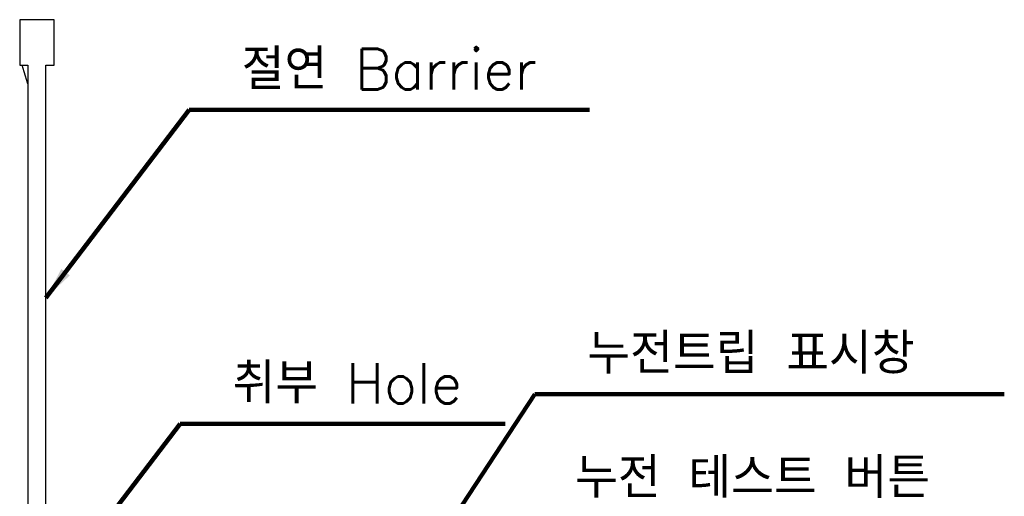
# Model space of a CAD drawing. Extents: x 2148 to 6475, y -907 to 1504.
# Tile 26 of 44: x 4576 to 4674, y 1350 to 1397. Entities that reach past the tile are written whole.
import ezdxf

# ---------------------------------------------------------------- set-up
doc = ezdxf.new("R2010")
doc.units = 0
doc.header["$LTSCALE"] = 3
doc.header["$MEASUREMENT"] = 0
doc.layers.get('0').update_dxf_attribs({"linetype": 'CONTINUOUS'})
doc.layers.add('di', color=3, linetype='CONTINUOUS')
doc.styles.get("Standard").update_dxf_attribs({"font": 'romans.shx', "height": 3, "bigfont": 'ghs.shx'})
doc.dimstyles.get("Standard").update_dxf_attribs({"dimtxt": 0.18, "dimasz": 0.18, "dimexe": 0.18, "dimexo": 0.0625, "dimgap": 0.09, "dimtad": 0, "dimtih": 1, "dimtoh": 1, "dimdec": 4, "dimzin": 0, "dimdsep": 46, "dimtxsty": 'Standard', "dimcen": 0.09, "dimadec": 0, "dimazin": 0, "dimtfac": 1, "dimtdec": 4, "dimtofl": 0, "dimtmove": 0, "dimatfit": 3, "dimfxl": 0, "dimtolj": 1, "dimtzin": 0, "dimarcsym": 0})

# ---------------------------------------------------------------- blocks, each defined once
blk = doc.blocks.new('12323')
for p, q in [((3740.699, 1408.125), (3738.499, 1408.125)), ((3738.499, 1408.125), (3738.499, 1404.725)), ((3742.999, 1408.125), (3738.499, 1408.125)), ((3742.999, 1407.325), (3742.999, 1408.125)), ((3790.799, 1407.325), (3742.999, 1407.325)), ((3792.299, 1407.975), (3790.799, 1407.325)), ((3792.899, 1407.975), (3792.299, 1407.975)), ((3792.899, 1404.875), (3792.899, 1407.975)), ((3742.999, 1405.525), (3790.799, 1405.525)), ((3742.999, 1405.525), (3790.799, 1405.525)), ((3742.999, 1404.725), (3742.999, 1405.525)), ((3744.846, 1405.525), (3743.655, 1405.176)), ((3790.799, 1405.525), (3792.299, 1404.875)), ((3738.499, 1404.725), (3740.699, 1404.725)), ((3738.499, 1404.725), (3742.999, 1404.725)), ((3743.655, 1405.176), (3742.999, 1404.984)), ((3792.299, 1404.875), (3792.899, 1404.875))]:
    blk.add_line(p, q)

msp = doc.modelspace()

# ---------------------------------------------------------------- block references
at = {"layer": 'di', "rotation": 270}
msp.add_blockref('12323', (3171.427, 5135.467), dxfattribs=at)

# ---------------------------------------------------------------- texts
at = {"layer": 'di', "char_height": 4, "attachment_point": 7}
for s, insert in [('절연 Barrier', (4598.11, 1390.072)), ('누전트립 표시창', (4632.296, 1361.956)), ('취부 Hole', (4597.21, 1359.022)), ('누전 테스트 버튼', (4631.083, 1349.681))]:
    msp.add_mtext(s, dxfattribs=dict(at, insert=insert))

# ---------------------------------------------------------------- leaders
at = {"layer": 'di', "annotation_type": 0, "has_hookline": 1, "hookline_direction": 0}
for points, text_width in [([(4578.752, 1369.457), (4592.91, 1388.072), (4596.11, 1388.072)], 34.387), ([(4587.852, 1299.968), (4627.096, 1359.956), (4630.296, 1359.956)], 41.244), ([(4577.852, 1338.407), (4592.01, 1357.022), (4595.21, 1357.022)], 26.946)]:
    msp.add_leader(points, dimstyle='Standard', override={"dimtxt": 4, "dimasz": 3.2, "dimexe": 2, "dimexo": 2, "dimgap": 2, "dimtad": 1, "dimtih": 0, "dimtoh": 0, "dimdec": 2, "dimzin": 8, "dimcen": 0, "dimclrd": 256, "dimclre": 256, "dimclrt": 256, "dimadec": 2, "dimazin": 2, "dimtfac": 0.6, "dimtdec": 2, "dimtofl": 1, "dimtzin": 8, "dimlwd": 65535, "dimlwe": 65535, "dimarcsym": 1}, dxfattribs=dict(at, text_width=text_width))

doc.saveas('drawing.dxf')
